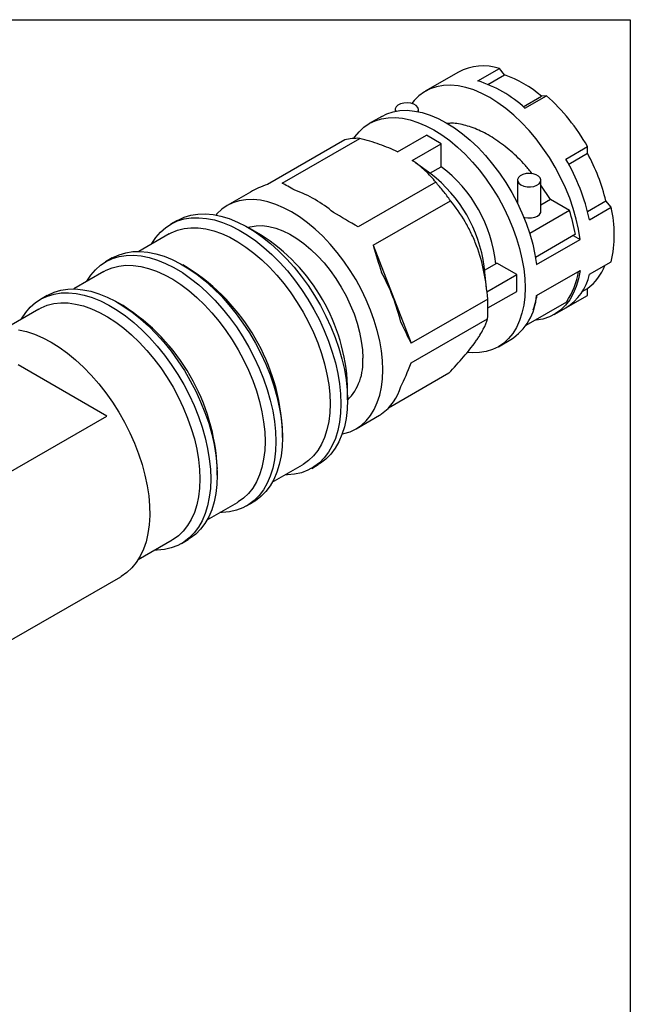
# Model space of a CAD drawing. Header units: inches. Extents: x 0 to 22, y 0 to 17.
# Tile 9 of 9: x 17.9 to 22, y 10.4 to 17. Entities that reach past the tile are written whole.
import ezdxf

# ---------------------------------------------------------------- set-up
doc = ezdxf.new("R2010")
doc.units = ezdxf.units.IN
doc.header["$LTSCALE"] = 2
doc.header["$MEASUREMENT"] = 0
doc.linetypes.add('SLD-Solid', pattern=[0])
doc.layers.add('SLD-DEFPOINTS', color=7, linetype='Continuous')

# ---------------------------------------------------------------- blocks, each defined once
blk = doc.blocks.new('Block2')
at = {"color": 7, "linetype": 'SLD-Solid', "lineweight": 18}
for p, q in [((22.0002, 17.0002), (0.0002, 17.0002)), ((22.0002, 0.0002), (22.0002, 17.0002))]:
    blk.add_line(p, q, dxfattribs=at)

msp = doc.modelspace()

# ---------------------------------------------------------------- linework, layer by layer
at = {"color": 7, "linetype": 'SLD-Solid'}
for p, q in [((0.0002, 17.0002), (22.0002, 17.0002)), ((22.0002, 17.0002), (22.0002, 0.0002))]:
    msp.add_line(p, q, dxfattribs=at)
for p, q in [((20.976, 16.5887), (21.1213, 16.6726)), ((21.1555, 16.6294), (21.1213, 16.6726)), ((20.8468, 16.6481), (20.6241, 16.5195)), ((21.0448, 16.5654), (21.1555, 16.6294)), ((21.282, 16.4154), (21.4041, 16.4859)), ((21.293, 16.4057), (21.4383, 16.4896)), ((21.4383, 16.4896), (21.4041, 16.4859)), ((20.3317, 16.3508), (20.2482, 16.3025)), ((20.4216, 16.3962), (20.4216, 16.3845)), ((20.5791, 16.3818), (20.5791, 16.3962)), ((20.4384, 16.1114), (20.6325, 16.2235)), ((20.73, 16.1672), (20.6325, 16.2235)), ((20.0836, 16.1935), (19.5643, 15.8936)), ((19.6637, 15.9025), (20.1837, 16.2027)), ((20.5359, 16.0552), (20.73, 16.1672)), ((20.73, 16.0125), (20.73, 16.1672)), ((21.5676, 16.0641), (21.7129, 16.148)), ((21.7124, 16.1023), (21.7129, 16.148)), ((21.5868, 16.0298), (21.7124, 16.1023)), ((20.6615, 15.9638), (20.5586, 16.0392)), ((20.6545, 15.9689), (20.73, 16.0125)), ((20.694, 15.9081), (20.174, 15.608)), ((21.2428, 15.9221), (21.2428, 15.7668)), ((21.4003, 15.7132), (21.4003, 15.9221)), ((21.4649, 15.7911), (21.4003, 15.8888)), ((19.451, 15.8423), (19.2934, 15.7513)), ((20.2735, 15.4842), (20.7928, 15.784)), ((21.4649, 15.7911), (21.4003, 15.7538)), ((21.5915, 15.7181), (21.4649, 15.7911)), ((21.7134, 15.7108), (21.8367, 15.782)), ((21.8714, 15.7395), (21.8367, 15.782)), ((21.5915, 15.7181), (21.3247, 15.564)), ((21.7261, 15.6556), (21.8714, 15.7395)), ((18.959, 15.6515), (18.9145, 15.6258)), ((18.9039, 15.5606), (18.7011, 15.4435)), ((19.5177, 15.5554), (19.4325, 15.6046)), ((21.6318, 15.5582), (21.3636, 15.4034)), ((21.6178, 15.5501), (21.6628, 15.5242)), ((20.2735, 15.4842), (20.5286, 14.8266)), ((21.3705, 15.3554), (21.6628, 15.5242)), ((18.522, 15.3992), (18.4774, 15.3735)), ((19.0316, 15.3313), (18.9955, 15.3522)), ((21.0224, 15.3175), (21.104, 15.3646)), ((21.238, 15.2873), (21.104, 15.3646)), ((21.7261, 15.2895), (21.8714, 15.3734)), ((18.4668, 15.3082), (18.264, 15.1912)), ((21.0379, 15.1754), (21.0196, 15.3434)), ((21.0374, 15.1714), (21.238, 15.2873)), ((21.238, 15.1747), (21.238, 15.2873)), ((21.3705, 15.1465), (21.6628, 15.3152)), ((21.0446, 15.0631), (21.238, 15.1747)), ((21.678, 15.1742), (21.7124, 15.1941)), ((21.7129, 15.1478), (21.7124, 15.1941)), ((18.0849, 15.1469), (18.0404, 15.1212)), ((18.5946, 15.079), (18.5584, 15.0999)), ((21.0428, 15.1234), (20.5286, 14.8266)), ((21.5709, 15.1031), (21.2988, 14.946)), ((21.4901, 15.0193), (21.7128, 15.1478)), ((21.5676, 15.064), (21.7129, 15.1478)), ((18.0298, 15.0559), (17.8013, 14.9241)), ((20.5286, 14.694), (21.0415, 14.99)), ((21.1143, 14.8023), (21.1978, 14.8505)), ((18.486, 14.3372), (17.8897, 14.6815)), ((20.7812, 14.6241), (20.3764, 14.3904)), ((20.1019, 14.445), (20.1019, 14.5433)), ((17.6521, 13.8559), (18.486, 14.3372)), ((20.1594, 14.2511), (20.3171, 14.3421)), ((19.6649, 14.1927), (19.6649, 14.2344)), ((19.2278, 13.9403), (19.2278, 13.9821)), ((19.5967, 13.8921), (19.7995, 14.0092)), ((19.8613, 13.9857), (19.9058, 14.0115)), ((19.1596, 13.6398), (19.3624, 13.7569)), ((19.4242, 13.7334), (19.4687, 13.7591)), ((18.6969, 13.3727), (18.9253, 13.5045)), ((18.9871, 13.4811), (19.0317, 13.5068)), ((17.7745, 12.7925), (18.5799, 13.2574))]:
    msp.add_line(p, q)
at = {"flags": 128}
for points in [[(21.6628, 15.5242), (21.6524, 15.5919), (21.6373, 15.661), (21.6176, 15.731), (21.5934, 15.8012), (21.565, 15.8713), (21.5327, 15.9405), (21.4965, 16.0084), (21.4569, 16.0743), (21.4141, 16.1379), (21.3685, 16.1986), (21.3205, 16.2558), (21.2703, 16.3093), (21.2185, 16.3584), (21.1654, 16.4029), (21.1115, 16.4424), (21.0571, 16.4766), (21.0027, 16.5052), (20.9488, 16.528), (20.8957, 16.5448), (20.8438, 16.5555), (20.7937, 16.5599), (20.7457, 16.5581), (20.7001, 16.5501), (20.6573, 16.5359), (20.6177, 16.5157), (20.5815, 16.4896), (20.5491, 16.4577), (20.5328, 16.4376)], [(20.5754, 16.3825), (20.5764, 16.3845), (20.579, 16.3979), (20.5746, 16.4112), (20.5637, 16.4232), (20.5471, 16.4328), (20.5263, 16.4391), (20.5033, 16.4416), (20.4799, 16.4401), (20.4584, 16.4347), (20.4406, 16.4259), (20.4281, 16.4144), (20.4221, 16.4013), (20.4229, 16.3878), (20.424, 16.385)], [(20.1445, 16.2028), (20.1509, 16.2122), (20.1796, 16.2477), (20.2121, 16.2779), (20.2482, 16.3025), (20.2876, 16.3215), (20.33, 16.3345), (20.375, 16.3417), (20.4224, 16.3428), (20.4718, 16.3379), (20.5228, 16.3271), (20.5749, 16.3103), (20.6279, 16.2878), (20.6813, 16.2597), (20.7346, 16.2262), (20.7876, 16.1875), (20.8398, 16.144), (20.8907, 16.0961), (20.9401, 16.044), (20.9875, 15.9881), (21.0326, 15.929), (21.0749, 15.8669), (21.1143, 15.8025), (21.1504, 15.7362), (21.183, 15.6685), (21.2117, 15.5998), (21.2363, 15.5309), (21.2568, 15.4621), (21.2729, 15.3939), (21.2844, 15.327), (21.2914, 15.2618), (21.2937, 15.1989), (21.2914, 15.1386), (21.2844, 15.0814), (21.2729, 15.0279), (21.2568, 14.9783), (21.2363, 14.9331), (21.2117, 14.8926), (21.183, 14.8571), (21.1504, 14.827), (21.1143, 14.8023), (21.0749, 14.7834), (21.0326, 14.7703), (20.9875, 14.7631), (20.9401, 14.762), (20.9068, 14.7647)], [(20.3317, 16.3508), (20.365, 16.3672), (20.4078, 16.3814), (20.4533, 16.3894), (20.5014, 16.3912), (20.5515, 16.3867), (20.6034, 16.3761), (20.6565, 16.3593), (20.7104, 16.3365), (20.7648, 16.3079), (20.8192, 16.2737), (20.8731, 16.2342), (20.9262, 16.1897), (20.978, 16.1405), (21.0282, 16.0871), (21.0762, 16.0298), (21.1218, 15.9692), (21.1646, 15.9056), (21.2042, 15.8396), (21.2403, 15.7717), (21.2727, 15.7025), (21.3011, 15.6325), (21.3253, 15.5622), (21.345, 15.4923), (21.3601, 15.4231), (21.3705, 15.3554)], [(21.2659, 15.89), (21.2848, 15.8819), (21.3069, 15.8775), (21.3304, 15.877), (21.353, 15.8805), (21.3729, 15.8877), (21.3882, 15.8979), (21.3976, 15.9104), (21.4002, 15.9238), (21.3959, 15.9371), (21.3849, 15.9491), (21.3683, 15.9587), (21.3476, 15.965), (21.3245, 15.9676), (21.3012, 15.966), (21.2797, 15.9606), (21.2619, 15.9518), (21.2494, 15.9403), (21.2433, 15.9272), (21.2442, 15.9137), (21.2519, 15.9009), (21.2659, 15.89)], [(20.0663, 14.2166), (20.0777, 14.219), (20.1201, 14.2321), (20.1595, 14.2511), (20.1956, 14.2757), (20.2281, 14.3059), (20.2568, 14.3414), (20.2815, 14.3819), (20.3019, 14.4271), (20.318, 14.4766), (20.3295, 14.5302), (20.3365, 14.5873), (20.3388, 14.6476), (20.3365, 14.7106), (20.3295, 14.7758), (20.318, 14.8427), (20.3019, 14.9108), (20.2815, 14.9796), (20.2568, 15.0486), (20.2281, 15.1172), (20.1956, 15.1849), (20.1595, 15.2513), (20.1201, 15.3157), (20.0777, 15.3777), (20.0326, 15.4369), (19.9852, 15.4927), (19.9359, 15.5448), (19.8849, 15.5928), (19.8327, 15.6363), (19.7798, 15.6749), (19.7264, 15.7084), (19.673, 15.7365), (19.62, 15.7591), (19.5679, 15.7758), (19.5169, 15.7867), (19.4676, 15.7916), (19.4202, 15.7905), (19.3751, 15.7833), (19.3327, 15.7702), (19.2933, 15.7513), (19.2572, 15.7266), (19.2247, 15.6965), (19.217, 15.6879)], [(18.959, 15.6515), (18.964, 15.6543), (19.0057, 15.6736), (19.0503, 15.6869), (19.0977, 15.6943), (19.1474, 15.6956), (19.199, 15.6909), (19.2524, 15.6801), (19.307, 15.6633), (19.3624, 15.6408), (19.4184, 15.6125), (19.4745, 15.5788), (19.5302, 15.5399), (19.5853, 15.4959), (19.6393, 15.4473), (19.6919, 15.3944), (19.7426, 15.3376), (19.7912, 15.2772), (19.8372, 15.2136), (19.8804, 15.1474), (19.9205, 15.079), (19.9571, 15.0088), (19.9901, 14.9374), (20.0191, 14.8652), (20.0441, 14.7928), (20.0647, 14.7207), (20.0809, 14.6494), (20.0926, 14.5793), (20.0996, 14.511), (20.1019, 14.445)], [(21.2853, 15.6728), (21.2901, 15.6715), (21.3127, 15.668), (21.3362, 15.6685), (21.3584, 15.673), (21.3772, 15.681), (21.3912, 15.6919), (21.3989, 15.7047), (21.4003, 15.7132)], [(18.7865, 15.4928), (18.7882, 15.4957), (18.8152, 15.5369), (18.8462, 15.5729), (18.8811, 15.6035), (18.9194, 15.6286), (18.9611, 15.6478), (19.0058, 15.6612), (19.0531, 15.6686), (19.1028, 15.6699), (19.1545, 15.6651), (19.2078, 15.6544), (19.2624, 15.6376), (19.3179, 15.6151), (19.3739, 15.5868), (19.4299, 15.5531), (19.4857, 15.5141), (19.5408, 15.4702), (19.5948, 15.4216), (19.6473, 15.3687), (19.6981, 15.3119), (19.7466, 15.2514), (19.7927, 15.1879), (19.8359, 15.1217), (19.8759, 15.0533), (19.9126, 14.9831), (19.9455, 14.9117), (19.9746, 14.8395), (19.9995, 14.7671), (20.0202, 14.695), (20.0364, 14.6237), (20.048, 14.5536), (20.0551, 14.4853), (20.0574, 14.4193)], [(19.432, 15.6049), (19.4478, 15.6095), (19.4878, 15.6162), (19.5301, 15.6168), (19.5744, 15.6113), (19.6202, 15.5998), (19.6671, 15.5823), (19.7145, 15.559), (19.7621, 15.5302), (19.8093, 15.4961), (19.8557, 15.4571), (19.9007, 15.4135), (19.9441, 15.3659), (19.9853, 15.3146), (20.0239, 15.2603), (20.0596, 15.2033), (20.092, 15.1444), (20.1207, 15.084), (20.1455, 15.0228), (20.1662, 14.9614), (20.1824, 14.9004), (20.1942, 14.8403), (20.2013, 14.7819), (20.2036, 14.7257)], [(18.9039, 15.5606), (18.9185, 15.5685), (18.9599, 15.5857), (19.0041, 15.5969), (19.0509, 15.6021), (19.0999, 15.6013), (19.1508, 15.5944), (19.2032, 15.5816), (19.2567, 15.5628), (19.3108, 15.5383), (19.3653, 15.5082), (19.4197, 15.4727), (19.4736, 15.4322), (19.5266, 15.3868), (19.5782, 15.3371), (19.6282, 15.2832), (19.6762, 15.2256), (19.7217, 15.1648), (19.7646, 15.1011), (19.8043, 15.0351), (19.8407, 14.9673), (19.8735, 14.8981), (19.9024, 14.8281), (19.9273, 14.7577), (19.9479, 14.6876), (19.964, 14.6181), (19.9757, 14.5499), (19.9827, 14.4835), (19.985, 14.4193)], [(18.3495, 15.2405), (18.3511, 15.2434), (18.3781, 15.2846), (18.4092, 15.3206), (18.444, 15.3512), (18.4824, 15.3763), (18.524, 15.3955), (18.5687, 15.4089), (18.616, 15.4163), (18.6657, 15.4176), (18.7174, 15.4128), (18.7708, 15.402), (18.8254, 15.3853), (18.8808, 15.3628), (18.9368, 15.3345), (18.9929, 15.3008), (19.0486, 15.2618), (19.1037, 15.2179), (19.1577, 15.1693), (19.2103, 15.1164), (19.261, 15.0595), (19.3096, 14.9991), (19.3556, 14.9356), (19.3988, 14.8694), (19.4389, 14.8009), (19.4755, 14.7308), (19.5085, 14.6594), (19.5375, 14.5872), (19.5625, 14.5148), (19.5831, 14.4427), (19.5993, 14.3714), (19.611, 14.3013), (19.618, 14.233), (19.6203, 14.1669)], [(18.522, 15.3992), (18.5269, 15.402), (18.5686, 15.4212), (18.6132, 15.4346), (18.6606, 15.442), (18.7103, 15.4433), (18.762, 15.4385), (18.8153, 15.4278), (18.8699, 15.411), (18.9254, 15.3885), (18.9813, 15.3602), (19.0374, 15.3265), (19.0932, 15.2875), (19.1482, 15.2436), (19.2022, 15.195), (19.2548, 15.1421), (19.3055, 15.0853), (19.3541, 15.0248), (19.4001, 14.9613), (19.4434, 14.8951), (19.4834, 14.8267), (19.5201, 14.7565), (19.553, 14.6851), (19.5821, 14.6129), (19.607, 14.5405), (19.6276, 14.4684), (19.6438, 14.3971), (19.6555, 14.327), (19.6625, 14.2587), (19.6649, 14.1927)], [(18.4668, 15.3082), (18.4815, 15.3162), (18.5228, 15.3333), (18.567, 15.3446), (18.6138, 15.3498), (18.6628, 15.349), (18.7137, 15.3421), (18.7661, 15.3292), (18.8196, 15.3105), (18.8738, 15.286), (18.9282, 15.2559), (18.9826, 15.2204), (19.0365, 15.1799), (19.0895, 15.1345), (19.1412, 15.0847), (19.1912, 15.0309), (19.2391, 14.9733), (19.2847, 14.9124), (19.3275, 14.8488), (19.3672, 14.7828), (19.4037, 14.715), (19.4364, 14.6458), (19.4654, 14.5757), (19.4902, 14.5054), (19.5108, 14.4352), (19.527, 14.3658), (19.5386, 14.2976), (19.5456, 14.2312), (19.548, 14.1669)], [(21.6628, 15.3152), (21.6524, 15.2595), (21.6373, 15.2079), (21.6176, 15.1607), (21.5934, 15.1183), (21.565, 15.081), (21.5327, 15.0492), (21.4965, 15.0231), (21.4569, 15.0028), (21.4141, 14.9886), (21.3685, 14.9806), (21.3569, 14.9796)], [(17.9124, 14.9882), (17.914, 14.9911), (17.9411, 15.0322), (17.9721, 15.0683), (18.0069, 15.0989), (18.0453, 15.1239), (18.087, 15.1432), (18.1316, 15.1566), (18.179, 15.1639), (18.2287, 15.1653), (18.2804, 15.1605), (18.3337, 15.1497), (18.3883, 15.133), (18.4438, 15.1104), (18.4997, 15.0822), (18.5558, 15.0485), (18.6115, 15.0095), (18.6666, 14.9656), (18.7206, 14.917), (18.7732, 14.8641), (18.8239, 14.8072), (18.8725, 14.7468), (18.9185, 14.6833), (18.9617, 14.6171), (19.0018, 14.5486), (19.0384, 14.4785), (19.0714, 14.4071), (19.1004, 14.3349), (19.1254, 14.2625), (19.146, 14.1904), (19.1622, 14.119), (19.1739, 14.049), (19.1809, 13.9807), (19.1833, 13.9146)], [(18.0849, 15.1469), (18.0898, 15.1497), (18.1315, 15.1689), (18.1762, 15.1823), (18.2235, 15.1897), (18.2732, 15.191), (18.3249, 15.1862), (18.3782, 15.1754), (18.4328, 15.1587), (18.4883, 15.1362), (18.5443, 15.1079), (18.6003, 15.0742), (18.6561, 15.0352), (18.7112, 14.9913), (18.7652, 14.9427), (18.8177, 14.8898), (18.8685, 14.8329), (18.917, 14.7725), (18.9631, 14.709), (19.0063, 14.6428), (19.0463, 14.5743), (19.083, 14.5042), (19.1159, 14.4328), (19.145, 14.3606), (19.1699, 14.2882), (19.1906, 14.2161), (19.2068, 14.1448), (19.2184, 14.0747), (19.2255, 14.0064), (19.2278, 13.9403)], [(18.0298, 15.0559), (18.0444, 15.0639), (18.0857, 15.081), (18.1299, 15.0923), (18.1767, 15.0975), (18.2258, 15.0967), (18.2767, 15.0898), (18.329, 15.0769), (18.3825, 15.0582), (18.4367, 15.0337), (18.4912, 15.0036), (18.5456, 14.9681), (18.5994, 14.9276), (18.6524, 14.8822), (18.7041, 14.8324), (18.7541, 14.7785), (18.8021, 14.721), (18.8476, 14.6601), (18.8904, 14.5965), (18.9302, 14.5305), (18.9666, 14.4627), (18.9994, 14.3935), (19.0283, 14.3234), (19.0531, 14.2531), (19.0737, 14.1829), (19.0899, 14.1135), (19.1015, 14.0453), (19.1085, 13.9788), (19.1109, 13.9146)], [(17.8932, 14.9173), (17.9464, 14.9052), (18.0008, 14.8872), (18.0559, 14.8634), (18.1115, 14.834), (18.167, 14.7993), (18.2222, 14.7594), (18.2765, 14.7146), (18.3297, 14.6653), (18.3814, 14.6118), (18.4312, 14.5545), (18.4787, 14.4937), (18.5236, 14.43), (18.5657, 14.3637), (18.6045, 14.2954), (18.6399, 14.2254), (18.6715, 14.1544), (18.6992, 14.0828), (18.7228, 14.011), (18.7421, 13.9397), (18.7569, 13.8692), (18.7672, 13.8002), (18.7728, 13.7331), (18.7738, 13.6683), (18.7702, 13.6064), (18.7619, 13.5477), (18.749, 13.4927), (18.7317, 13.4417), (18.71, 13.3952), (18.684, 13.3534), (18.6541, 13.3166), (18.6203, 13.2851), (18.5829, 13.2592), (18.5799, 13.2574)], [(20.1019, 14.445), (20.0996, 14.3816), (20.0926, 14.3214), (20.0809, 14.2648), (20.0647, 14.2122), (20.0441, 14.1639), (20.0191, 14.1203), (19.9901, 14.0817), (19.9571, 14.0483), (19.9205, 14.0205), (19.9058, 14.0115)], [(20.0574, 14.4193), (20.0551, 14.3559), (20.048, 14.2957), (20.0364, 14.2391), (20.0202, 14.1865), (19.9995, 14.1382), (19.9746, 14.0946), (19.9455, 14.056), (19.9126, 14.0226), (19.8759, 13.9948), (19.8359, 13.9726), (19.7927, 13.9562), (19.7466, 13.9459), (19.6981, 13.9415), (19.6821, 13.9414)], [(19.985, 14.4193), (19.9827, 14.3577), (19.9757, 14.2994), (19.964, 14.2446), (19.9479, 14.1939), (19.9273, 14.1475), (19.9024, 14.1058), (19.8735, 14.0692), (19.8407, 14.0378), (19.8043, 14.012), (19.7995, 14.0092)], [(19.6203, 14.1669), (19.618, 14.1036), (19.611, 14.0434), (19.5993, 13.9868), (19.5831, 13.9342), (19.5625, 13.8859), (19.5375, 13.8423), (19.5085, 13.8037), (19.4755, 13.7703), (19.4389, 13.7424), (19.3988, 13.7203), (19.3556, 13.7039), (19.3096, 13.6936), (19.261, 13.6892), (19.2451, 13.6891)], [(19.548, 14.1669), (19.5456, 14.1054), (19.5386, 14.0471), (19.527, 13.9923), (19.5108, 13.9415), (19.4902, 13.8952), (19.4654, 13.8535), (19.4364, 13.8169), (19.4037, 13.7855), (19.3672, 13.7597), (19.3624, 13.7569)], [(19.6649, 14.1927), (19.6625, 14.1293), (19.6555, 14.0691), (19.6438, 14.0125), (19.6276, 13.9599), (19.607, 13.9116), (19.5821, 13.868), (19.553, 13.8294), (19.5201, 13.796), (19.4834, 13.7682), (19.4687, 13.7591)], [(19.1833, 13.9146), (19.1809, 13.8513), (19.1739, 13.7911), (19.1622, 13.7345), (19.146, 13.6819), (19.1254, 13.6336), (19.1004, 13.59), (19.0714, 13.5514), (19.0384, 13.518), (19.0018, 13.4901), (18.9617, 13.468), (18.9185, 13.4516), (18.8725, 13.4412), (18.8239, 13.4369), (18.808, 13.4368)], [(19.1109, 13.9146), (19.1085, 13.8531), (19.1015, 13.7948), (19.0899, 13.74), (19.0737, 13.6892), (19.0531, 13.6428), (19.0283, 13.6012), (18.9994, 13.5645), (18.9666, 13.5332), (18.9302, 13.5074), (18.9253, 13.5045)], [(19.2278, 13.9403), (19.2255, 13.877), (19.2184, 13.8168), (19.2068, 13.7602), (19.1906, 13.7076), (19.1699, 13.6593), (19.145, 13.6157), (19.1159, 13.5771), (19.083, 13.5437), (19.0463, 13.5158), (19.0317, 13.5068)]]:
    msp.add_lwpolyline(points, dxfattribs=at)
for centre, radius, start, end in [((21.0133, 16.3324), 0.3569, 72.3916, 117.82743), ((20.899, 15.8981), 0.775, 49.33166, 70.67371), ((20.7402, 15.8142), 0.8096, 46.93698, 73.0684), ((20.5117, 15.4636), 1.3825, 29.67521, 47.91393), ((20.5492, 15.4668), 1.3255, 13.75876, 28.6526), ((20.1709, 15.2678), 0.9312, 5.73709, 53.10256), ((20.3742, 15.3661), 1.3826, 12.08684, 30.32452), ((20.0892, 15.2199), 0.9385, 7.56362, 52.43101), ((19.4782, 15.0883), 0.8119, 49.36227, 70.64311), ((21.0825, 15.5564), 0.8098, 346.9364, 13.0636), ((18.8396, 14.4893), 1.2635, 2.45145, 57.54317), ((21.5172, 15.462), 0.3315, 306.07594, 340.01985), ((18.2943, 14.1745), 1.3719, 2.50554, 57.48909), ((19.1117, 14.6365), 1.3886, 13.78012, 28.63124), ((21.3774, 15.3661), 0.357, 302.18449, 347.61417), ((21.173, 15.3797), 0.4846, 325.18632, 351.63113), ((20.9888, 15.1708), 0.3825, 303.12222, 356.3486), ((20.8094, 15.2417), 0.5723, 340.50193, 350.62693), ((17.8573, 13.9221), 1.3719, 2.50554, 57.48909), ((19.8464, 14.6958), 0.3585, 315.47047, 4.78718), ((20.1208, 14.6364), 0.3542, 306.31371, 343.48494)]:
    msp.add_arc(centre, radius, start, end)
for major_axis, ratio, start_param, end_param in [((1.1797, -0.2209), 0.410799, 2.526852, 2.694671), ((0.8661, -0.5001), 0.00007, 2.569842, 2.785935), ((0.8661, -0.5001), 0.00007, 1.926535, 2.142629), ((-0.2672, 0.8448), 0.201878, 1.447333, 1.663426), ((-0.2672, 0.8448), 0.201878, 2.09064, 2.306733), ((0.2063, 1.1022), 0.218379, 3.802121, 4.018214), ((0.2063, 1.1022), 0.218379, 3.326634, 3.374908)]:
    msp.add_ellipse((20.4757, 15.4337), major_axis=major_axis, ratio=ratio, start_param=start_param, end_param=end_param)
for points, knots in [([(21.3409, 15.9656), (21.326, 15.9844), (21.2816, 16.0403), (21.1993, 16.1184), (21.0981, 16.1971), (20.9954, 16.2557), (20.8957, 16.2918), (20.8198, 16.3074), (20.7807, 16.3033), (20.7705, 16.3023)], [0, 0, 0, 0, 0.086895, 0.258891, 0.430901, 0.602916, 0.771869, 0.940805, 1, 1, 1, 1]), ([(20.1837, 16.2027), (20.1662, 16.2035), (20.1491, 16.2031), (20.1157, 16.2001), (20.0995, 16.1973), (20.0836, 16.1935)], [0, 0, 0, 0, 0.5, 0.5, 1, 1, 1, 1]), ([(20.4384, 16.1114), (20.4193, 16.1209), (20.3993, 16.1299), (20.3586, 16.1468), (20.3378, 16.1548), (20.2739, 16.1774), (20.2295, 16.1907), (20.1837, 16.2027)], [0, 0, 0, 0, 0.25, 0.25, 0.5, 0.5, 1, 1, 1, 1]), ([(20.694, 15.9081), (20.6837, 15.9213), (20.6728, 15.9343), (20.6494, 15.9599), (20.637, 15.9726), (20.5974, 16.0098), (20.5682, 16.0333), (20.5359, 16.0552)], [0, 0, 0, 0, 0.25, 0.25, 0.5, 0.5, 1, 1, 1, 1]), ([(20.7928, 15.784), (20.7772, 15.8061), (20.7612, 15.8275), (20.7283, 15.8688), (20.7114, 15.8888), (20.694, 15.9081)], [0, 0, 0, 0, 0.5, 0.5, 1, 1, 1, 1]), ([(21.0428, 15.1234), (21.0379, 15.1853), (21.03, 15.2463), (21.0058, 15.3658), (20.9895, 15.4243), (20.9627, 15.4956), (20.957, 15.5098), (20.9452, 15.5375), (20.939, 15.5511), (20.9197, 15.5914), (20.9058, 15.6173), (20.8616, 15.6926), (20.8285, 15.7395), (20.7928, 15.784)], [0, 0, 0, 0, 0.25, 0.25, 0.5, 0.5, 0.5625, 0.5625, 0.625, 0.625, 0.75, 0.75, 1, 1, 1, 1]), ([(21.0415, 14.99), (21.0435, 15.0114), (21.0446, 15.0332), (21.045, 15.0776), (21.0444, 15.1003), (21.0428, 15.1234)], [0, 0, 0, 0, 0.5, 0.5, 1, 1, 1, 1]), ([(20.7812, 14.6241), (20.8172, 14.6622), (20.8507, 14.6991), (20.9108, 14.7696), (20.9375, 14.8032), (20.9657, 14.8427), (20.971, 14.8504), (20.9811, 14.8655), (20.9859, 14.8729), (20.9992, 14.8943), (21.0069, 14.9079), (21.0267, 14.9463), (21.0357, 14.9692), (21.0415, 14.99)], [0, 0, 0, 0, 0.25, 0.25, 0.5, 0.5, 0.5625, 0.5625, 0.625, 0.625, 0.75, 0.75, 1, 1, 1, 1])]:
    msp.add_open_spline(points, degree=3, knots=knots)
msp.add_open_spline([(21.6318, 15.5582), (21.6222, 15.6108), (21.6088, 15.664), (21.5915, 15.7181)], degree=3)

# ---------------------------------------------------------------- block references
at = {"layer": 'SLD-DEFPOINTS'}
msp.add_blockref('Block2', (0, 0), dxfattribs=at)

doc.saveas('drawing.dxf')
